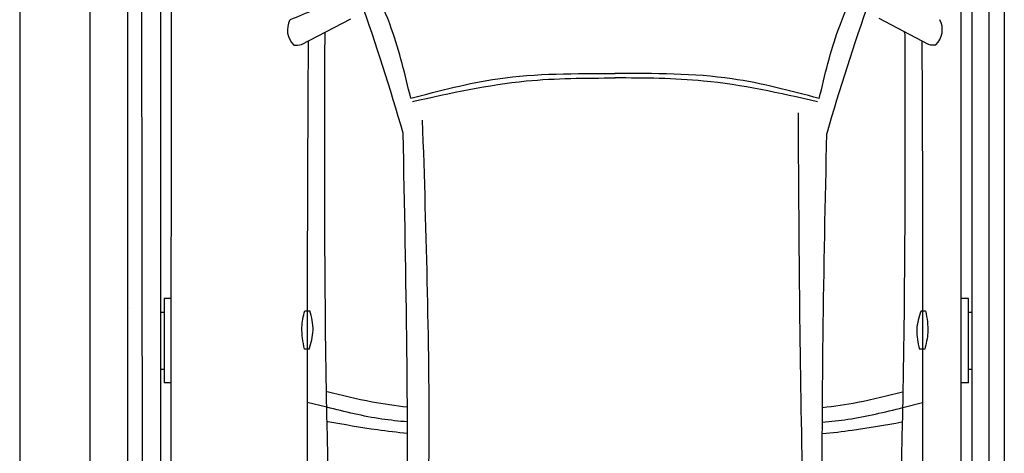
# Model space of a CAD drawing. Header units: millimetres. Extents: x 0 to 8418, y -929 to 5900.
# Tile 2 of 11: x 0 to 2791, y 2486 to 3714. Entities that reach past the tile are written whole.
import ezdxf

# ---------------------------------------------------------------- set-up
doc = ezdxf.new("R2010")
doc.units = ezdxf.units.MM
for name, color, linetype, lineweight in [('car', 10, 'Continuous', 25), ('Gebäude', 7, 'Continuous', 25), ('Plattform', 7, 'Continuous', 25)]:
    doc.layers.add(name, color=color, linetype=linetype, lineweight=lineweight)

# ---------------------------------------------------------------- blocks, each defined once
blk = doc.blocks.new('Gebäude_GL550_LP230')
at = {"layer": 'Gebäude'}
for p, q in [((0, 5900), (0, 200)), ((200, 200), (200, 5700))]:
    blk.add_line(p, q, dxfattribs=at)
blk = doc.blocks.new('U21')
at = {"layer": 'car'}
for p, q in [((798.5, 3643.4), (938.4, 3716.5)), ((2576.1, 3643.8), (2436.2, 3717)), ((870.6, 2615.9), (814.8, 2629.9)), ((2504.1, 2615.2), (2559.9, 2629.2))]:
    blk.add_line(p, q, dxfattribs=at)
for points in [[(808, 2889.3), (823, 2889.3)], [(2555.5, 2888.9), (2568.4, 2888.6)], [(820.3, 2780.8), (807.4, 2780.8)], [(2565.8, 2780.1), (2550.8, 2780.4)]]:
    blk.add_lwpolyline(points, dxfattribs=at)
for centre, radius, start, end in [((-4871.6, 1689.3), 6197.2, 15.94535, 19.59622), ((8245.5, 1683.8), 6197.2, 160.35517, 164.00603), ((817.4, 3684.6), 58.5, 150.8177, 226.898), ((2557.2, 3685), 58.5, 313.102, 29.1823), ((784, 3697.1), 55.6, 263.2347, 285.0896), ((2590.6, 3697.6), 55.6, 254.9104, 276.7653)]:
    blk.add_arc(centre, radius, start, end, dxfattribs=at)
for points, knots in [([(1108.6, 3491), (1092.9, 3557.1), (1067.4, 3664.5), (1023.3, 3765.5), (1006.3, 3804.4)], [0, 0, 0, 0, 203.213347, 330.239533, 330.239533, 330.239533, 330.239533]), ([(2266.8, 3490.5), (2282.6, 3556.6), (2308.2, 3664), (2352.4, 3765), (2369.4, 3803.8)], [0, 0, 0, 0, 203.213347, 330.239533, 330.239533, 330.239533, 330.239533]), ([(966.6, 1108), (945.3, 1324.2), (861.3, 2176.4), (863.8, 3033.3), (865.6, 3672.7)], [0, 0, 0, 0, 651.760698, 2567.87656, 2567.87656, 2567.87656, 2567.87656]), ([(2406.8, 1107.4), (2428.3, 1323.6), (2513, 2175.7), (2511.3, 3032.6), (2510, 3672.1)], [0, 0, 0, 0, 651.760698, 2567.87656, 2567.87656, 2567.87656, 2567.87656]), ([(817.8, 3653.4), (816, 3308.7), (813.6, 2741.1), (815.9, 2173.5), (817.1, 1957.7)], [30.231792, 30.231792, 30.231792, 30.231792, 135.773846, 200.510428, 200.510428, 200.510428, 200.510428]), ([(2557.8, 3653.4), (2559.3, 3303.7), (2561.1, 2738.3), (2558.4, 2172.8), (2557, 1957)], [30.867502, 30.867502, 30.867502, 30.867502, 135.773846, 200.510428, 200.510428, 200.510428, 200.510428]), ([(1108.6, 3491), (1190.5, 3512.6), (1380.3, 3562.6), (1576.8, 3561.4), (1688.5, 3560.8)], [0, 0, 0, 0, 253.181298, 586.409804, 586.409804, 586.409804, 586.409804]), ([(1113.6, 3481.8), (1220.7, 3505.7), (1410.2, 3547.9), (1604.2, 3548.4), (1688.5, 3548.6)], [0, 0, 0, 0, 327.958847, 580.294452, 580.294452, 580.294452, 580.294452]), ([(2266.8, 3490.5), (2184.9, 3512.2), (1995.2, 3562.4), (1798.6, 3561.3), (1686.9, 3560.8)], [0, 0, 0, 0, 253.181298, 586.409804, 586.409804, 586.409804, 586.409804]), ([(2261.8, 3481.3), (2154.7, 3505.3), (1965.2, 3547.7), (1771.3, 3548.3), (1686.9, 3548.6)], [0, 0, 0, 0, 327.958847, 580.294452, 580.294452, 580.294452, 580.294452]), ([(2266.8, 1155.6), (2248.2, 1575.2), (2214.3, 2339.5), (2209.7, 3104.6), (2207.6, 3449.7)], [0, 0, 0, 0, 1259.941445, 2295.01496, 2295.01496, 2295.01496, 2295.01496]), ([(1101.2, 1143.8), (1128.9, 1580.7), (1177.1, 2342), (1152.8, 3104.3), (1142.4, 3429.1)], [0, 0, 0, 0, 1312.347302, 2286.809863, 2286.809863, 2286.809863, 2286.809863]), ([(1063.2, 1179.7), (1077.6, 1507), (1110.2, 2244), (1095.4, 2981.7), (1087.1, 3391.8)], [0, 0, 0, 0, 982.4164, 2212.74132, 2212.74132, 2212.74132, 2212.74132]), ([(2310.3, 1179.2), (2295.5, 1534.2), (2264.8, 2271.3), (2280.2, 3008.9), (2288.2, 3391.3)], [0, 0, 0, 0, 1065.64856, 2212.719541, 2212.719541, 2212.719541, 2212.719541]), ([(807.4, 2780.8), (803.4, 2801.2), (796.2, 2837.6), (804.4, 2873.6), (808, 2889.3)], [0, 0, 0, 0, 61.702274, 109.62737, 109.62737, 109.62737, 109.62737]), ([(820.3, 2780.8), (825.8, 2798.4), (836.8, 2834.3), (827.6, 2870.8), (823, 2889.3)], [0, 0, 0, 0, 54.314538, 110.447745, 110.447745, 110.447745, 110.447745]), ([(2555.5, 2888.9), (2549.8, 2871.3), (2538.1, 2835.6), (2546.5, 2799), (2550.8, 2780.4)], [0, 0, 0, 0, 54.314538, 110.447745, 110.447745, 110.447745, 110.447745]), ([(2568.4, 2888.6), (2572.1, 2868.1), (2578.6, 2831.6), (2569.7, 2795.7), (2565.8, 2780.1)], [0, 0, 0, 0, 61.702274, 109.62737, 109.62737, 109.62737, 109.62737]), ([(1098.8, 2616), (1065.5, 2619.9), (988.3, 2630.4), (912.7, 2650), (871.8, 2660)], [6.432991, 6.432991, 6.432991, 6.432991, 16.542425, 29.830107, 29.830107, 29.830107, 29.830107]), ([(2276, 2615.5), (2309.3, 2619.4), (2386.4, 2629.9), (2462, 2649.3), (2502.9, 2659.9)], [6.454001, 6.454001, 6.454001, 6.454001, 16.542425, 29.830107, 29.830107, 29.830107, 29.830107]), ([(1099.3, 2574.5), (1074.9, 2576.5), (997.8, 2584.4), (922.4, 2603.1), (870.6, 2615.9)], [6.556459, 6.556459, 6.556459, 6.556459, 13.869915, 29.827446, 29.827446, 29.827446, 29.827446]), ([(2275.6, 2574), (2299.8, 2576), (2376.9, 2583.8), (2452.3, 2602.4), (2504.1, 2615.2)], [6.580352, 6.580352, 6.580352, 6.580352, 13.869915, 29.827446, 29.827446, 29.827446, 29.827446]), ([(1099.3, 2541.7), (1070.9, 2544.6), (994.5, 2553.2), (918.9, 2566.9), (873.2, 2575.1)], [6.632744, 6.632744, 6.632744, 6.632744, 15.228907, 29.682847, 29.682847, 29.682847, 29.682847]), ([(2275.6, 2541.2), (2303.9, 2544.1), (2380.2, 2552.6), (2455.7, 2566.2), (2501.4, 2574.4)], [6.659247, 6.659247, 6.659247, 6.659247, 15.228907, 29.682847, 29.682847, 29.682847, 29.682847])]:
    blk.add_open_spline(points, degree=3, knots=knots, dxfattribs=at)
for points in [[(902.4, 3769.5), (857.1, 3750.7), (811.7, 3731.9), (766.4, 3713.1)], [(865.6, 3672.7), (866.1, 3675), (866.5, 3677.2), (866.9, 3679.1)], [(2510, 3672.1), (2509.5, 3674.3), (2509, 3676.5), (2508.6, 3678.7)]]:
    blk.add_open_spline(points, degree=3, dxfattribs=at)
blk = doc.blocks.new('6300_LP230_GL550')
at = {"layer": 'Plattform'}
for p, q in [((306.8, 360.1), (306.8, 5610.1)), ((349.8, 360.1), (344.8, 5610.1)), ((399.6, 350.1), (400, 5590.1)), ((2699.9, 350.1), (2699.9, 5599.5)), ((2748.4, 360.2), (2747.9, 5610.1)), ((2791.4, 5610.1), (2791.5, 360.1)), ((428.9, 564.5), (431, 5463.9)), ((2668.9, 452.1), (2668.9, 5463.2)), ((409.9, 2924), (409.9, 2685.6)), ((428.9, 2924), (409.9, 2924)), ((2689.9, 2924), (2668.9, 2924)), ((2689.9, 2685.6), (2689.9, 2924)), ((310.4, 2897.4), (310.4, 2897.6)), ((399.9, 2885), (409.9, 2885)), ((2689.9, 2885), (2699.9, 2885)), ((399.9, 2724.2), (409.9, 2724.2)), ((2689.9, 2724.2), (2699.9, 2724.2)), ((429.8, 2685.6), (409.9, 2685.6)), ((2689.9, 2685.6), (2668.9, 2685.6))]:
    blk.add_line(p, q, dxfattribs=at)

msp = doc.modelspace()

# ---------------------------------------------------------------- block references
for name in ['Gebäude_GL550_LP230', '6300_LP230_GL550']:
    msp.add_blockref(name, (0, 0))
at = {"layer": 'car'}
msp.add_blockref('U21', (0, 0), dxfattribs=at)

doc.saveas('drawing.dxf')
